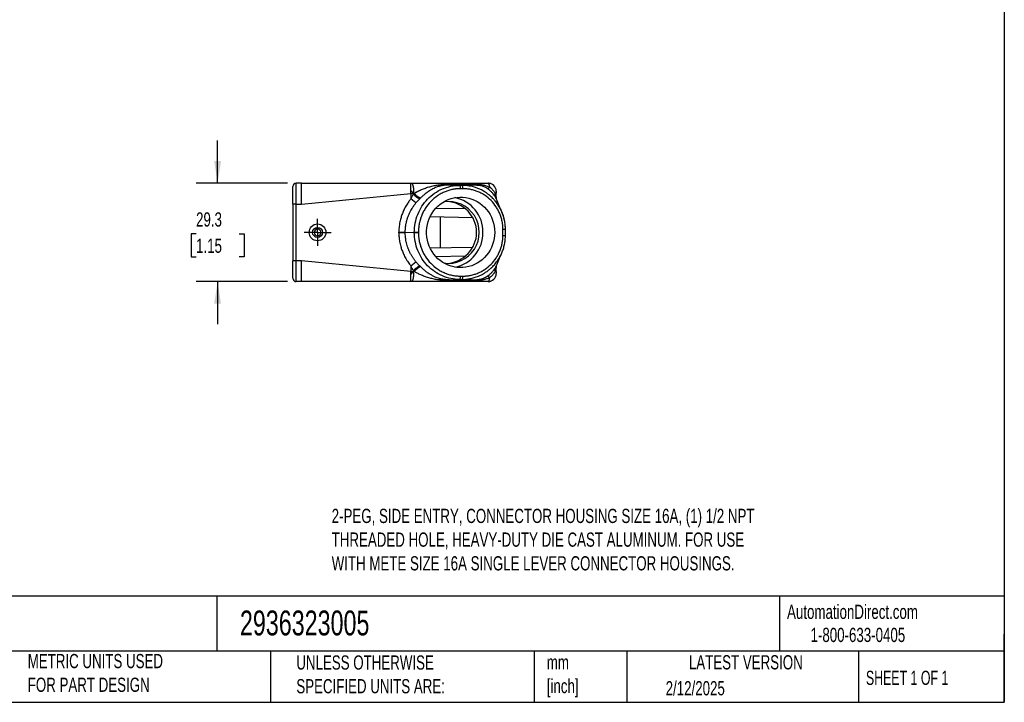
# Model space of a CAD drawing. Header units: millimetres. Extents: x 13 to 546, y 13 to 419.
# Tile 3 of 4: x 253 to 546, y 13 to 216. Entities that reach past the tile are written whole.
import ezdxf

# ---------------------------------------------------------------- set-up
doc = ezdxf.new("R2010")
doc.units = ezdxf.units.MM
doc.header["$LTSCALE"] = 2
doc.linetypes.add('SLD-Center', pattern=[19.05, 15.24, -1.27, 1.27, -1.27])
doc.linetypes.add('SLD-Solid', pattern=[0])
doc.layers.add('CENTER', color=40, linetype='SLD-Center')
doc.layers.add('DIMENSIONS', color=140, linetype='SLD-Solid', lineweight=25)
doc.layers.add('TEXT', color=140, linetype='SLD-Solid', lineweight=25)
doc.styles.add('SLDTEXTSTYLE0', font='TXT', dxfattribs={"width": 0.7})
doc.styles.add('SLDTEXTSTYLE1', font='TXT', dxfattribs={"width": 0.65})
doc.dimstyles.new('SLDDIMSTYLE2', dxfattribs={"dimtxt": 4.316016, "dimasz": 6.604, "dimexe": 0, "dimexo": 0.0625, "dimgap": 1.079004, "dimtad": 0, "dimtih": 1, "dimtoh": 1, "dimrnd": 1e-09, "dimzin": 12, "dimdsep": 46, "dimtxsty": 'SLDTEXTSTYLE0', "dimsah": 1, "dimcen": 0.09, "dimadec": 0, "dimazin": 3, "dimtfac": 1, "dimtmove": 0, "dimatfit": 0, "dimfxl": 0, "dimfrac": 2, "dimtolj": 1, "dimtzin": 12, "dimarcsym": 0})

# ---------------------------------------------------------------- blocks, each defined once
blk = doc.blocks.new('_D_3')
at = {"layer": 'DIMENSIONS'}
for p, q in [((311.77, 167.24), (311.77, 179.94)), ((332.61, 167.24), (305.42, 167.24)), ((305.35, 152.13), (303.9, 152.13)), ((303.9, 152.13), (303.9, 145.27)), ((318.18, 152.13), (319.63, 152.13)), ((319.63, 152.13), (319.63, 145.27)), ((303.9, 145.27), (305.35, 145.27)), ((319.63, 145.27), (318.18, 145.27)), ((332.61, 137.94), (305.42, 137.94)), ((311.77, 137.94), (311.77, 125.24))]:
    blk.add_line(p, q, dxfattribs=at)
for points in [[(311.77, 167.24), (312.78, 173.84), (310.75, 173.84)], [(311.77, 137.94), (310.75, 131.33), (312.78, 131.33)]]:
    blk.add_solid(points, dxfattribs=at)
at = {"layer": 'DIMENSIONS', "char_height": 4.233, "attachment_point": 1, "style": 'SLDTEXTSTYLE0'}
for s, insert in [('29.3', (305.35, 158.55)), ('1.15', (305.35, 150.73))]:
    blk.add_mtext(s, dxfattribs=dict(at, insert=insert))
blk = doc.blocks.new('SW_CENTERMARKSYMBOL_4')
at = {"layer": 'CENTER', "color": 0}
for p, q in [((0, 2.54), (0, 4.04)), ((-2.54, 0), (-4.04, 0)), ((0, 0), (-2.54, 0)), ((0, 0), (0, 2.54)), ((0, 0), (0, -2.54)), ((0, 0), (2.54, 0)), ((2.54, 0), (4.04, 0)), ((0, -2.54), (0, -4.04))]:
    blk.add_line(p, q, dxfattribs=at)

msp = doc.modelspace()

# ---------------------------------------------------------------- linework, layer by layer
for p, q in [((335.149232, 161.035342), (335.149232, 167.235342)), ((336.749232, 167.235342), (335.149232, 167.235342)), ((336.749232, 167.235342), (369.454497, 167.235342)), ((336.749232, 161.035342), (336.749232, 167.235342)), ((369.454497, 167.235342), (392.349232, 167.235342)), ((380.507728, 166.906818), (388.782928, 166.906818)), ((383.883996, 166.593998), (380.738732, 166.687879)), ((389.013932, 166.687879), (380.738732, 166.687879)), ((384.575023, 166.593998), (383.883996, 166.593998)), ((384.831582, 165.594036), (384.140555, 165.594036)), ((389.013932, 166.687879), (384.575023, 166.593998)), ((336.749232, 161.035342), (369.362699, 164.198314)), ((370.113274, 164.198314), (369.362699, 164.198314)), ((369.362699, 164.198314), (369.362699, 162.588593)), ((370.860216, 161.348699), (369.362699, 162.588593)), ((370.113274, 164.002264), (370.113274, 164.198314)), ((370.13354, 164.235342), (370.344229, 164.235342)), ((394.599991, 162.851772), (394.404044, 163.27514)), ((394.426173, 164.235342), (394.749232, 164.235342)), ((394.749232, 162.558104), (394.749232, 164.235342)), ((335.149232, 161.035342), (334.149232, 161.035342)), ((334.149232, 161.035342), (334.149232, 144.135342)), ((335.149232, 161.035342), (336.749232, 161.035342)), ((335.149232, 144.135342), (335.149232, 161.035342)), ((385.608368, 159.591582), (376.75218, 159.746168)), ((375.095681, 157.275463), (387.730092, 157.054928)), ((378.021396, 157.224394), (378.021396, 147.946289)), ((378.200059, 147.949408), (378.200059, 157.221276)), ((365.759242, 152.677876), (367.671852, 152.677876)), ((365.759242, 152.492808), (365.759242, 152.677876)), ((367.671852, 152.677876), (370.36457, 152.597502)), ((367.671852, 152.677876), (367.671852, 152.492808)), ((370.36457, 152.573182), (367.671852, 152.492808)), ((370.36457, 152.597502), (371.579694, 152.597502)), ((370.36457, 152.597502), (370.36457, 152.573182)), ((371.579694, 152.573182), (370.36457, 152.573182)), ((371.579694, 152.573182), (371.579694, 152.597502)), ((396.76005, 151.709231), (396.76005, 153.461452)), ((397.501231, 153.461452), (396.76005, 153.461452)), ((397.501231, 151.709231), (397.501231, 153.461452)), ((367.671852, 152.492808), (365.759242, 152.492808)), ((396.76005, 151.709231), (397.501231, 151.709231)), ((387.730092, 148.115755), (375.095681, 147.895221)), ((335.149232, 144.135342), (334.149232, 144.135342)), ((336.749232, 144.135342), (335.149232, 144.135342)), ((335.149232, 137.935342), (335.149232, 144.135342)), ((369.362699, 140.972369), (336.749232, 144.135342)), ((336.749232, 137.935342), (336.749232, 144.135342)), ((369.362699, 142.58209), (370.860216, 143.821985)), ((376.75218, 145.424516), (385.608368, 145.579101)), ((369.362699, 142.58209), (369.362699, 140.972369)), ((369.362699, 140.972369), (370.113274, 140.972369)), ((370.113274, 140.972369), (370.113274, 141.168419)), ((370.344229, 140.935342), (370.13354, 140.935342)), ((394.404044, 141.895543), (394.60001, 142.318922)), ((394.426173, 140.935342), (394.749232, 140.935342)), ((394.743916, 142.583589), (394.73516, 142.570815)), ((394.749232, 140.935342), (394.749232, 142.612579)), ((336.749232, 137.935342), (335.149232, 137.935342)), ((369.454497, 137.935342), (336.749232, 137.935342)), ((392.349232, 137.935342), (369.454497, 137.935342)), ((388.782928, 138.263865), (380.507728, 138.263865)), ((380.738732, 138.482804), (383.883996, 138.576686)), ((380.738732, 138.482804), (389.013932, 138.482804)), ((383.883996, 138.576686), (384.575023, 138.576686)), ((384.140555, 139.576648), (384.831582, 139.576648)), ((384.575023, 138.576686), (389.013932, 138.482804)), ((392.349232, 137.935342), (392.467403, 138.011875))]:
    msp.add_line(p, q)
at = {"flags": 128}
msp.add_lwpolyline([(394.312093, 152.585342), (394.272405, 151.657351), (394.153651, 150.736622), (393.95676, 149.830363), (393.683273, 148.945665), (393.335331, 148.089452), (392.915657, 147.268426), (392.427536, 146.489011), (391.874787, 145.757309), (391.261736, 145.079046), (390.593182, 144.459529), (389.874357, 143.903608), (389.110887, 143.415633), (388.308746, 142.999424), (387.474214, 142.658237), (386.61382, 142.394744), (385.734299, 142.211005), (384.842534, 142.10846), (383.945505, 142.087911), (383.050232, 142.149519), (382.163721, 142.292801), (381.292912, 142.516636), (380.444618, 142.819272), (379.62548, 143.198341), (378.841907, 143.650876), (378.100033, 144.173335), (377.405664, 144.76163), (376.764234, 145.411156), (376.180764, 146.116829), (375.659818, 146.873127), (375.205476, 147.674132), (374.821292, 148.513573), (374.510273, 149.384881), (374.274854, 150.281237), (374.116877, 151.195626), (374.037578, 152.120892), (374.037578, 153.049792), (374.116877, 153.975057), (374.274854, 154.889446), (374.510273, 155.785802), (374.821292, 156.65711), (375.205476, 157.496552), (375.659818, 158.297556), (376.180764, 159.053854), (376.764234, 159.759528), (377.405664, 160.409054), (378.100033, 160.997348), (378.841907, 161.519808), (379.62548, 161.972343), (380.444618, 162.351412), (381.292912, 162.654048), (382.163721, 162.877883), (383.050232, 163.021165), (383.945505, 163.082772), (384.842534, 163.062223), (385.734299, 162.959678), (386.61382, 162.77594), (387.474214, 162.512446), (388.308746, 162.17126), (389.110887, 161.75505), (389.874357, 161.267075), (390.593182, 160.711154), (391.261736, 160.091638), (391.874787, 159.413374), (392.427536, 158.681672), (392.915657, 157.902258), (393.335331, 157.081232), (393.683273, 156.225019), (393.95676, 155.340321), (394.153651, 154.434061), (394.272405, 153.513333), (394.312093, 152.585342)], dxfattribs=at)
for radius in [2.5, 1.5]:
    msp.add_circle((341.549232, 152.585342), radius)
for centre, radius, start, end in [((335.149232, 166.235342), 1, 90, 180), ((392.349232, 164.835342), 2.4, 0, 90), ((358.898375, 154.214258), 15.054934, 41.7310229, 46.22998995), ((380.821173, 167.0062), 0.328823, 197.5918754, 255.48017727), ((382.962029, 165.824556), 1.200859, 348.93263927, 39.84720228), ((383.653056, 165.824556), 1.200859, 348.93263928, 39.84720227), ((389.096373, 167.0062), 0.328823, 197.5918754, 255.48017727), ((391.901551, 166.807578), 1.201019, 281.64620823, 321.55284197), ((374.106959, 167.321714), 5.193098, 219.73249912, 245.78764307), ((374.304857, 167.37462), 5.053874, 218.4011007, 245.13110079), ((380.498271, 152.585342), 9.212582, 261.43803262, 98.56196738), ((380.418787, 152.723145), 10.400163, 359.24080286, 78.88991003), ((395.454519, 163.731287), 1.145237, 153.88772398, 203.47186358), ((380.418787, 152.447538), 10.400163, 281.11008997, 0.75919714), ((358.898375, 150.956426), 15.054934, 313.77001005, 318.2689771), ((374.106959, 137.84897), 5.193098, 114.21235693, 140.26750088), ((374.304857, 137.796063), 5.053874, 114.86889921, 141.5988993), ((395.454519, 141.439397), 1.145237, 156.52813642, 206.11227602), ((335.149232, 138.935342), 1, 180, 270), ((380.821173, 138.164483), 0.328823, 104.51982273, 162.4081246), ((382.962029, 139.346127), 1.200859, 320.15279773, 11.06736072), ((383.653056, 139.346127), 1.200859, 320.15279773, 11.06736072), ((389.096373, 138.164483), 0.328823, 104.51982273, 162.4081246), ((391.901551, 138.363105), 1.201019, 38.44715803, 78.35379177), ((392.349232, 140.335342), 2.4, 270, 0)]:
    msp.add_arc(centre, radius, start, end)
for start_param, end_param in [(0, 1.5008371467), (4.7823481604, 6.2831853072)]:
    msp.add_ellipse((379.384965, 152.585342), major_axis=(9.531724, 0), ratio=0.9704435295, start_param=start_param, end_param=end_param)
for points, knots in [([(369.312857, 165.085763), (369.312086, 165.138914), (369.310547, 165.245148), (369.309072, 165.400397), (369.308206, 165.551726), (369.30801, 165.698207), (369.308467, 165.839284), (369.309581, 165.974389), (369.311353, 166.10305), (369.313781, 166.224873), (369.316867, 166.339548), (369.320609, 166.446849), (369.32501, 166.546633), (369.331644, 166.667684), (369.341927, 166.805775), (369.357354, 166.95004), (369.376255, 167.071804), (369.398709, 167.163715), (369.424419, 167.223918), (369.444423, 167.231516), (369.454497, 167.235342)], [0, 0, 0, 0, 0.0433918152, 0.0867284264, 0.1299296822, 0.172916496, 0.2156116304, 0.2579404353, 0.2998315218, 0.3412173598, 0.3820347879, 0.4222254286, 0.4617360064, 0.5005185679, 0.5749345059, 0.6538635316, 0.7366590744, 0.8225459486, 0.9106432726, 1, 1, 1, 1]), ([(369.454497, 167.235342), (369.468839, 167.23441), (369.497678, 167.232536), (369.540738, 167.217276), (369.583755, 167.192592), (369.626545, 167.157354), (369.668944, 167.111612), (369.710774, 167.055149), (369.751851, 166.987873), (369.791983, 166.909718), (369.830974, 166.820674), (369.868623, 166.720783), (369.904723, 166.610147), (369.939068, 166.488916), (369.980423, 166.32083), (370.025281, 166.097375), (370.068719, 165.811235), (370.102063, 165.509258), (370.12529, 165.196351), (370.138221, 164.87718), (370.141965, 164.556136), (370.136331, 164.341622), (370.13354, 164.235342)], [0, 0, 0, 0, 0.036146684, 0.0726806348, 0.1096019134, 0.1469105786, 0.1846066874, 0.2226902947, 0.2611614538, 0.3000202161, 0.3392666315, 0.3789007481, 0.4189226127, 0.4593322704, 0.5001297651, 0.575274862, 0.649174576, 0.7218291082, 0.793238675, 0.8634035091, 0.932323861, 1, 1, 1, 1]), ([(392.842168, 166.060794), (392.83541, 166.102056), (392.821721, 166.185633), (392.79921, 166.305575), (392.774882, 166.422631), (392.74858, 166.535487), (392.720328, 166.643406), (392.690123, 166.745441), (392.657997, 166.840657), (392.623204, 166.930086), (392.583782, 167.016261), (392.537386, 167.098532), (392.482391, 167.17028), (392.418698, 167.224219), (392.373219, 167.231501), (392.349232, 167.235342)], [0, 0, 0, 0, 0.0573714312, 0.1162055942, 0.1765027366, 0.238263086, 0.3014868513, 0.3661742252, 0.4323253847, 0.499940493, 0.5736596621, 0.6605284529, 0.760543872, 0.8737023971, 1, 1, 1, 1]), ([(393.156324, 167.095563), (393.034385, 167.13124), (392.796452, 167.200855), (392.564278, 167.184605), (392.451092, 167.176682)], [0, 0, 0, 0, 0.512494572, 1, 1, 1, 1]), ([(334.149232, 161.035342), (334.149232, 162.414428), (334.149232, 163.737135), (334.149232, 165.687459), (334.149232, 166.235342), (334.149232, 166.235342)], [0, 0, 0, 0, 0.5, 0.5, 1, 1, 1, 1]), ([(369.362699, 164.198314), (369.358076, 164.249804), (369.348873, 164.352328), (369.337594, 164.505096), (369.328219, 164.655459), (369.320975, 164.802648), (369.315623, 164.946173), (369.313773, 165.039535), (369.312857, 165.085763)], [0, 0, 0, 0, 0.1718605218, 0.3421959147, 0.5105823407, 0.6766067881, 0.8398718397, 1, 1, 1, 1]), ([(370.344229, 164.235342), (370.42569, 164.283172), (370.590627, 164.380016), (370.841893, 164.5211), (371.099817, 164.661016), (371.364506, 164.799036), (371.635987, 164.935001), (371.914312, 165.068613), (372.19953, 165.199623), (372.491688, 165.327812), (373.096681, 165.58071), (374.019182, 165.92143), (375.289287, 166.291483), (376.549321, 166.569357), (377.587853, 166.728188), (378.365643, 166.810996), (378.91622, 166.855117), (379.455649, 166.88506), (379.983556, 166.903359), (380.334983, 166.905678), (380.507728, 166.906818)], [0, 0, 0, 0, 0.0252407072, 0.0511053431, 0.0776008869, 0.104733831, 0.132510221, 0.1609356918, 0.190015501, 0.2197545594, 0.2501574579, 0.374462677, 0.500111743, 0.6328359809, 0.7499333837, 0.8034836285, 0.8551890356, 0.9051219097, 0.9533625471, 1, 1, 1, 1]), ([(370.36457, 152.597502), (370.364904, 154.430132), (370.717015, 156.261278), (372.071739, 159.646637), (373.073818, 161.199189), (375.576432, 163.790114), (377.075982, 164.827469), (380.345631, 166.229667), (382.114126, 166.593958), (383.883996, 166.593998)], [0, 0, 0, 0, 0.25, 0.25, 0.5, 0.5, 0.75, 0.75, 1, 1, 1, 1]), ([(384.140555, 165.594036), (384.030925, 165.593185), (383.811846, 165.591486), (383.483647, 165.577704), (383.156215, 165.555693), (382.82955, 165.524651), (382.503654, 165.484794), (382.178519, 165.436058), (381.562495, 165.326698), (380.663846, 165.107905), (379.493602, 164.69484), (378.3523, 164.157384), (376.875315, 163.264684), (375.195039, 161.853519), (373.831158, 160.115018), (372.968289, 158.586734), (372.448898, 157.40601), (372.049557, 156.194992), (371.81936, 155.182429), (371.69327, 154.376235), (371.62805, 153.785595), (371.587232, 153.192403), (371.582209, 152.795949), (371.579694, 152.597502)], [0, 0, 0, 0, 0.01668451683, 0.03334145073, 0.04998216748, 0.06661806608, 0.08326055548, 0.09992103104, 0.11661085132, 0.17837884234, 0.2401691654, 0.30450361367, 0.36885968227, 0.50009444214, 0.63131384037, 0.69562606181, 0.75996218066, 0.82169887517, 0.88346098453, 0.9126210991, 0.94172348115, 0.97082937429, 1, 1, 1, 1]), ([(380.738732, 166.687879), (380.667944, 166.687542), (380.525308, 166.686864), (380.312519, 166.681268), (380.098764, 166.672136), (379.884294, 166.65898), (379.669125, 166.641729), (379.330499, 166.607942), (378.861083, 166.543289), (378.305618, 166.433848), (377.744064, 166.289925), (377.207101, 166.119328), (376.667633, 165.912798), (376.138073, 165.677999), (375.628711, 165.419677), (375.118499, 165.12822), (374.632858, 164.820645), (374.131329, 164.470532), (373.643992, 164.099119), (373.203413, 163.734797), (372.823694, 163.400243), (372.497274, 163.099307), (372.284582, 162.891878), (372.179483, 162.78938)], [0, 0, 0, 0, 0.0200125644, 0.0403244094, 0.0609594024, 0.0819403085, 0.1032887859, 0.1250253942, 0.1843050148, 0.249490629, 0.3058170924, 0.3748406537, 0.4375385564, 0.4999266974, 0.5676712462, 0.6246826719, 0.689895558, 0.7496491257, 0.8138480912, 0.874434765, 0.9173215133, 0.9591454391, 1, 1, 1, 1]), ([(396.401967, 158.744501), (396.359415, 158.843943), (396.276358, 159.038043), (396.133177, 159.3338), (395.954427, 159.685353), (395.701965, 160.141675), (395.375674, 160.673029), (394.996373, 161.225316), (394.647476, 161.68269), (394.330802, 162.064684), (394.051303, 162.380941), (393.705129, 162.747507), (393.280352, 163.160735), (392.745086, 163.630094), (392.151206, 164.094118), (391.345846, 164.649321), (390.408455, 165.188988), (389.486951, 165.608453), (388.810485, 165.863264), (388.258706, 166.045096), (387.606765, 166.22779), (386.76602, 166.409052), (385.735241, 166.560041), (384.981267, 166.582108), (384.575023, 166.593998)], [0, 0, 0, 0, 0.02137416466, 0.04172012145, 0.06499429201, 0.09942050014, 0.14498039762, 0.18856759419, 0.23236859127, 0.25925845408, 0.28726619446, 0.31638479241, 0.35970339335, 0.40541258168, 0.4584790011, 0.51027607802, 0.60107797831, 0.67478371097, 0.7130969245, 0.74606106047, 0.79134059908, 0.8489071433, 0.91859072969, 1, 1, 1, 1]), ([(396.76005, 153.461452), (396.759101, 153.575844), (396.757204, 153.80464), (396.741844, 154.147646), (396.717322, 154.490379), (396.682739, 154.832838), (396.638339, 155.17502), (396.584052, 155.516933), (396.46784, 156.135916), (396.243304, 157.023926), (395.839347, 158.150212), (395.332076, 159.23092), (394.52567, 160.591859), (393.282717, 162.130393), (391.766012, 163.377207), (390.433186, 164.181746), (389.378844, 164.685499), (388.282183, 165.085498), (387.339249, 165.327589), (386.573539, 165.46536), (385.993747, 165.539216), (385.41299, 165.585471), (385.025335, 165.591181), (384.831582, 165.594036)], [0, 0, 0, 0, 0.0178692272, 0.0357401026, 0.0536284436, 0.0715500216, 0.0895205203, 0.1075554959, 0.1256703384, 0.1880174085, 0.2506822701, 0.3130646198, 0.3754063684, 0.4997782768, 0.6241624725, 0.6864501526, 0.748996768, 0.8116643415, 0.8742244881, 0.90585622, 0.9373124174, 0.9686683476, 1, 1, 1, 1]), ([(388.782928, 166.906818), (388.852918, 166.906507), (388.991786, 166.905888), (389.200372, 166.900795), (389.40693, 166.892566), (389.611597, 166.880778), (389.916082, 166.857733), (390.33197, 166.810754), (390.827827, 166.725633), (391.313895, 166.612924), (391.794819, 166.473072), (392.311428, 166.292593), (392.660384, 166.140187), (392.842168, 166.060794)], [0, 0, 0, 0, 0.0515242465, 0.1022291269, 0.1521751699, 0.2014257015, 0.2500467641, 0.3713988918, 0.4997334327, 0.6081862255, 0.7275311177, 0.8580613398, 1, 1, 1, 1]), ([(389.013932, 166.687879), (389.063422, 166.687624), (389.214516, 166.686846), (389.464986, 166.674645), (389.737083, 166.64694), (389.983526, 166.609519), (390.21534, 166.562622), (390.455534, 166.499936), (390.688238, 166.424654), (390.946388, 166.325137), (391.235325, 166.193543), (391.570287, 166.013184), (391.874759, 165.823558), (392.068354, 165.685305), (392.143999, 165.631285)], [0, 0, 0, 0, 0.04679206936, 0.14285990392, 0.22591014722, 0.28510805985, 0.35681120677, 0.42832613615, 0.49975279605, 0.57133130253, 0.67453396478, 0.78561118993, 0.91623063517, 1, 1, 1, 1]), ([(394.404044, 163.27514), (394.385751, 163.305194), (394.349311, 163.365064), (394.28891, 163.458328), (394.224787, 163.553223), (394.156694, 163.649708), (394.084926, 163.747401), (393.957821, 163.913917), (393.760571, 164.154472), (393.474772, 164.469376), (393.163749, 164.780994), (392.87022, 165.049561), (392.606124, 165.273806), (392.375635, 165.458867), (392.221406, 165.573667), (392.143999, 165.631285)], [0, 0, 0, 0, 0.0425186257, 0.0847018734, 0.1265676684, 0.1681281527, 0.2093904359, 0.25035738, 0.3757762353, 0.500361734, 0.625367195, 0.7499335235, 0.8326426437, 0.916002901, 1, 1, 1, 1]), ([(392.842004, 166.06031), (392.883066, 166.027762), (392.96508, 165.962756), (393.086927, 165.859965), (393.207144, 165.754297), (393.366389, 165.60923), (393.557952, 165.420648), (393.777907, 165.179768), (393.975143, 164.940499), (394.135717, 164.721914), (394.25723, 164.536932), (394.351016, 164.379732), (394.401841, 164.282087), (394.426173, 164.235342)], [0, 0, 0, 0, 0.0629121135, 0.1256540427, 0.1881497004, 0.2503235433, 0.3764772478, 0.5001816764, 0.6331709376, 0.749899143, 0.8402238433, 0.9235113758, 1, 1, 1, 1]), ([(394.749232, 164.835342), (394.749232, 164.835342), (394.749232, 164.770678), (394.749232, 164.548534), (394.749232, 164.392862), (394.749232, 164.235342)], [0, 0, 0, 0, 0.5, 0.5, 1, 1, 1, 1]), ([(369.362699, 162.588593), (369.289148, 162.498616), (369.121947, 162.294076), (368.851671, 161.942075), (368.536296, 161.505543), (368.185166, 160.979045), (367.692399, 160.167068), (367.1674, 159.146345), (366.669169, 157.928166), (366.271466, 156.681753), (366.007764, 155.509576), (365.858615, 154.483929), (365.791739, 153.744096), (365.763158, 153.158925), (365.760405, 152.820769), (365.759242, 152.677876)], [0, 0, 0, 0, 0.0324090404, 0.0736737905, 0.1237455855, 0.1825743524, 0.250112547, 0.3885583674, 0.5021426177, 0.6168045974, 0.7530556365, 0.8366641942, 0.9056961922, 0.9601504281, 1, 1, 1, 1]), ([(367.671852, 152.677876), (367.672776, 152.798294), (367.674625, 153.039017), (367.690101, 153.399682), (367.714786, 153.759533), (367.749521, 154.118368), (367.793989, 154.475988), (367.848181, 154.832192), (367.912005, 155.186781), (367.985393, 155.539554), (368.06827, 155.890312), (368.160564, 156.238854), (368.262199, 156.584981), (368.373107, 156.928489), (368.537887, 157.39598), (368.876923, 158.24347), (369.347624, 159.175538), (369.873735, 160.027465), (370.239453, 160.557037), (370.563028, 160.987352), (370.768635, 161.237347), (370.860216, 161.348699)], [0, 0, 0, 0, 0.0383181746, 0.0766004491, 0.1148546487, 0.1530881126, 0.1913077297, 0.2295199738, 0.267730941, 0.3059463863, 0.3441717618, 0.3824122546, 0.4206728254, 0.4589582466, 0.4972731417, 0.5784000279, 0.7493320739, 0.8286847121, 0.896974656, 0.9541109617, 1, 1, 1, 1]), ([(369.362699, 162.588593), (369.413166, 162.690568), (369.512585, 162.891459), (369.664429, 163.185525), (369.814971, 163.468313), (369.963899, 163.739937), (370.064028, 163.915779), (370.113274, 164.002264)], [0, 0, 0, 0, 0.2126620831, 0.4189437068, 0.618891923, 0.8125583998, 1, 1, 1, 1]), ([(394.426173, 164.235342), (394.47177, 164.084931), (394.553254, 163.816139), (394.640904, 163.426272), (394.702334, 163.057471), (394.735298, 162.786962), (394.739759, 162.64067), (394.74034, 162.621607)], [0, 0, 0, 0, 0.2768967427, 0.4948284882, 0.7197557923, 0.9634826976, 1, 1, 1, 1]), ([(396.40487, 158.74577), (396.262327, 159.073872), (395.975416, 159.734278), (395.534099, 160.749918), (395.104625, 161.739116), (394.801701, 162.437276), (394.642612, 162.803749), (394.61819, 162.860006)], [0, 0, 0, 0, 0.2526529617, 0.508541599, 0.7447221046, 0.9608118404, 1, 1, 1, 1]), ([(397.250143, 155.980298), (397.247239, 156.001047), (397.184462, 156.449595), (396.941374, 157.301754), (396.644025, 158.198943), (396.435993, 158.667811), (396.401967, 158.744501)], [0, 0, 0, 0, 0.0216309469, 0.4676000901, 0.9129184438, 1, 1, 1, 1]), ([(397.499803, 153.461452), (397.486488, 153.914966), (397.459844, 154.822519), (397.240484, 156.168347), (396.9177, 157.45133), (396.597207, 158.255614), (396.444434, 158.639002)], [0, 0, 0, 0, 0.2553951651, 0.511085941, 0.7669432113, 1, 1, 1, 1]), ([(340.549232, 152.585342), (340.549232, 152.850551), (340.654594, 153.104917), (341.029656, 153.47998), (341.284023, 153.585342), (341.814441, 153.585342), (342.068807, 153.47998), (342.443869, 153.104917), (342.549232, 152.850551), (342.549232, 152.320133), (342.443869, 152.065766), (342.068807, 151.690704), (341.814441, 151.585342), (341.284023, 151.585342), (341.029656, 151.690704), (340.654594, 152.065766), (340.549232, 152.320133), (340.549232, 152.585342)], [0, 0, 0, 0, 0.125, 0.125, 0.25, 0.25, 0.375, 0.375, 0.5, 0.5, 0.625, 0.625, 0.75, 0.75, 0.875, 0.875, 1, 1, 1, 1]), ([(383.883996, 138.576686), (382.114126, 138.576726), (380.345631, 138.941017), (377.075982, 140.343214), (375.576432, 141.380569), (373.073818, 143.971495), (372.071739, 145.524046), (370.717015, 148.909405), (370.364904, 150.740551), (370.36457, 152.573182)], [0, 0, 0, 0, 0.25, 0.25, 0.5, 0.5, 0.75, 0.75, 1, 1, 1, 1]), ([(371.579694, 152.573182), (371.580516, 152.459749), (371.582159, 152.233071), (371.595479, 151.893488), (371.616751, 151.554699), (371.646753, 151.216703), (371.685274, 150.879503), (371.732376, 150.543091), (371.838073, 149.90569), (372.049539, 148.975847), (372.448765, 147.765002), (372.968213, 146.584106), (373.831048, 145.055802), (375.195039, 143.317164), (376.875183, 141.906112), (378.352149, 141.013377), (379.493283, 140.475981), (380.663696, 140.062798), (381.642294, 139.824623), (382.421453, 139.694163), (382.992292, 139.626681), (383.565598, 139.584447), (383.948761, 139.579249), (384.140555, 139.576648)], [0, 0, 0, 0, 0.0166749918, 0.0333224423, 0.0499537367, 0.0665802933, 0.0832135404, 0.0998648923, 0.1165457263, 0.1782821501, 0.2400445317, 0.3043548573, 0.3686928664, 0.4999122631, 0.6311470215, 0.6954772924, 0.7598375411, 0.8216021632, 0.8833958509, 0.912571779, 0.9416903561, 0.9708127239, 1, 1, 1, 1]), ([(365.759242, 152.492808), (365.759929, 152.382685), (365.761513, 152.128906), (365.777387, 151.69822), (365.812816, 151.167962), (365.879279, 150.539541), (366.019951, 149.606654), (366.271482, 148.488932), (366.669159, 147.242545), (367.167387, 146.02433), (367.71793, 144.954118), (368.263993, 144.064607), (368.687501, 143.449469), (369.046814, 142.97), (369.267833, 142.698586), (369.362699, 142.58209)], [0, 0, 0, 0, 0.0307110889, 0.0707736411, 0.1201714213, 0.1788961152, 0.2469526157, 0.3832003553, 0.4978655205, 0.6114465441, 0.7498954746, 0.8329557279, 0.9023905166, 0.9581042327, 1, 1, 1, 1]), ([(370.860216, 143.821985), (370.782008, 143.916792), (370.625778, 144.106179), (370.4014, 144.397734), (370.184794, 144.694059), (369.976719, 144.995528), (369.777064, 145.301786), (369.585951, 145.612676), (369.403441, 145.927985), (369.229611, 146.247516), (369.064532, 146.571069), (368.908279, 146.898444), (368.760924, 147.22944), (368.622545, 147.56386), (368.437123, 148.047856), (368.149873, 148.909733), (367.886183, 150.013768), (367.734136, 151.117629), (367.678728, 151.89099), (367.673814, 152.321047), (367.671852, 152.492808)], [0, 0, 0, 0, 0.0391196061, 0.0781459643, 0.1170852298, 0.1559432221, 0.1947254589, 0.2334371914, 0.2720834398, 0.3106690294, 0.3491986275, 0.3876767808, 0.4261079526, 0.4644965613, 0.5028470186, 0.5910400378, 0.7534621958, 0.863152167, 0.9453444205, 1, 1, 1, 1]), ([(384.831582, 139.576648), (384.942266, 139.577579), (385.163631, 139.579443), (385.495498, 139.594526), (385.827089, 139.618606), (386.158406, 139.652566), (386.489445, 139.696167), (386.820213, 139.749477), (387.420341, 139.863854), (388.282036, 140.085166), (389.378533, 140.485047), (390.433039, 140.98886), (391.765881, 141.793367), (393.282717, 143.04029), (394.525562, 144.578692), (395.331998, 145.939612), (395.839208, 147.020151), (396.243285, 148.146608), (396.488929, 149.118442), (396.628989, 149.908565), (396.704213, 150.507925), (396.751325, 151.108252), (396.757143, 151.508979), (396.76005, 151.709231)], [0, 0, 0, 0, 0.0178999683, 0.0357993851, 0.0537124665, 0.0716533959, 0.0896362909, 0.1076751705, 0.1257839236, 0.1883172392, 0.2510117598, 0.3135316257, 0.3758461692, 0.5002304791, 0.6246025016, 0.6869175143, 0.7493267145, 0.8119647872, 0.8743387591, 0.9059743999, 0.937407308, 0.9687210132, 1, 1, 1, 1]), ([(396.4471, 146.538806), (396.59891, 146.919846), (396.918412, 147.721791), (397.240459, 149.002346), (397.45985, 150.348163), (397.48649, 151.255717), (397.499803, 151.709231)], [0, 0, 0, 0, 0.2319566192, 0.4881809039, 0.7442384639, 1, 1, 1, 1]), ([(334.149232, 138.935342), (334.149232, 138.935342), (334.149232, 139.483225), (334.149232, 141.433548), (334.149232, 142.756255), (334.149232, 144.135342)], [0, 0, 0, 0, 0.5, 0.5, 1, 1, 1, 1]), ([(370.860216, 143.821985), (370.923376, 143.747193), (371.048363, 143.599188), (371.23752, 143.382594), (371.424972, 143.17294), (371.610743, 142.970416), (371.794425, 142.774547), (371.916644, 142.647937), (371.977167, 142.58524)], [0, 0, 0, 0, 0.17541748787, 0.34713421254, 0.5152934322, 0.68004768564, 0.84155915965, 1, 1, 1, 1]), ([(384.575023, 138.576686), (384.855547, 138.582544), (385.470623, 138.59539), (386.468032, 138.708848), (387.609559, 138.9309), (388.874624, 139.306956), (390.235244, 139.880599), (391.436082, 140.568624), (392.390671, 141.252228), (393.091809, 141.834685), (393.678267, 142.390211), (394.202558, 142.951584), (394.670004, 143.511544), (395.106925, 144.098152), (395.511676, 144.70952), (395.842332, 145.2745), (396.087446, 145.742879), (396.262134, 146.102981), (396.357461, 146.318087), (396.404745, 146.424782)], [0, 0, 0, 0, 0.0562282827, 0.1232861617, 0.2011092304, 0.2893919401, 0.3877171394, 0.4967472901, 0.565959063, 0.6224125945, 0.6787434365, 0.7270196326, 0.7753826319, 0.8238148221, 0.8722988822, 0.9208194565, 0.953485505, 0.9769282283, 1, 1, 1, 1]), ([(394.618197, 142.310693), (394.642606, 142.366921), (394.80168, 142.733358), (395.104585, 143.431476), (395.53405, 144.420654), (395.975358, 145.436272), (396.262263, 146.096663), (396.404802, 146.424756)], [0, 0, 0, 0, 0.039168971, 0.2552633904, 0.491449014, 0.7473431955, 1, 1, 1, 1]), ([(396.404745, 146.424782), (396.405234, 146.425867), (396.421916, 146.462894), (396.436851, 146.50072), (396.451349, 146.537437)], [0, 0, 0, 0, 0.0293104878, 1, 1, 1, 1]), ([(369.312857, 140.08492), (369.314007, 140.140553), (369.316334, 140.253091), (369.323518, 140.426761), (369.333486, 140.605318), (369.346271, 140.787841), (369.357202, 140.910628), (369.362699, 140.972369)], [0, 0, 0, 0, 0.1925426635, 0.3894947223, 0.5901931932, 0.793937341, 1, 1, 1, 1]), ([(370.13354, 140.935342), (370.135264, 140.878395), (370.138728, 140.763932), (370.140455, 140.591938), (370.139605, 140.419387), (370.135872, 140.246904), (370.129278, 140.075142), (370.11977, 139.904784), (370.107331, 139.736533), (370.091947, 139.57112), (370.073622, 139.409292), (370.052369, 139.251813), (370.028219, 139.099462), (370.001215, 138.95302), (369.963, 138.773787), (369.911058, 138.574852), (369.843072, 138.37461), (369.770237, 138.21178), (369.693849, 138.086371), (369.61511, 137.998873), (369.535242, 137.94516), (369.481236, 137.938593), (369.454497, 137.935342)], [0, 0, 0, 0, 0.0362746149, 0.0729113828, 0.109910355, 0.1472715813, 0.1849951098, 0.2230809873, 0.261529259, 0.3003399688, 0.3395131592, 0.3790488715, 0.4189471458, 0.4592080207, 0.499831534, 0.5752832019, 0.6494014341, 0.722186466, 0.7936385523, 0.863757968, 0.9325450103, 1, 1, 1, 1]), ([(380.507728, 138.263865), (380.400451, 138.264306), (380.183605, 138.265199), (379.857956, 138.272256), (379.527764, 138.28361), (379.193219, 138.299907), (378.854216, 138.321323), (378.510716, 138.348268), (378.162637, 138.381184), (377.521072, 138.452864), (376.550025, 138.601242), (375.289448, 138.879127), (374.018996, 139.249355), (373.017632, 139.619166), (372.261201, 139.941341), (371.750279, 140.177987), (371.261707, 140.422813), (370.795005, 140.672834), (370.49228, 140.849125), (370.344229, 140.935342)], [0, 0, 0, 0, 0.0289271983, 0.0584729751, 0.0886603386, 0.1195108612, 0.1510447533, 0.1832809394, 0.2162371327, 0.2499299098, 0.3671536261, 0.4998653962, 0.6255522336, 0.7499478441, 0.8041953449, 0.8562933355, 0.9062708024, 0.9541605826, 1, 1, 1, 1]), ([(380.738732, 138.482804), (380.683311, 138.483019), (380.535779, 138.48359), (380.262915, 138.490452), (379.888011, 138.509596), (379.398278, 138.552987), (378.849298, 138.62946), (378.325359, 138.733541), (377.77494, 138.871568), (377.218663, 139.045243), (376.652154, 139.264045), (376.170808, 139.479116), (375.744216, 139.691624), (375.337899, 139.914972), (374.934502, 140.157302), (374.533988, 140.41854), (374.136071, 140.69862), (373.740541, 140.997511), (373.347132, 141.315066), (372.955729, 141.651596), (372.565682, 142.005699), (372.308411, 142.255913), (372.179483, 142.381303)], [0, 0, 0, 0, 0.0156535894, 0.0416703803, 0.0780490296, 0.1248847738, 0.1884189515, 0.2492081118, 0.2957024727, 0.3745020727, 0.443647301, 0.4997205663, 0.5499098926, 0.6001527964, 0.6503755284, 0.700520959, 0.750553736, 0.8004656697, 0.8502812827, 0.9000633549, 0.9499181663, 1, 1, 1, 1]), ([(392.143999, 139.539398), (392.182779, 139.568017), (392.260181, 139.625138), (392.3764, 139.714249), (392.491969, 139.805382), (392.606618, 139.898585), (392.720036, 139.993558), (392.907551, 140.155312), (393.164896, 140.390766), (393.47605, 140.702651), (393.761487, 141.017295), (393.986373, 141.291556), (394.159364, 141.522863), (394.292707, 141.715219), (394.366753, 141.835147), (394.404044, 141.895543)], [0, 0, 0, 0, 0.0421529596, 0.08413306, 0.1259441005, 0.1675854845, 0.2090531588, 0.2503405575, 0.3751913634, 0.5003508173, 0.624789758, 0.7499354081, 0.8321360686, 0.9154630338, 1, 1, 1, 1]), ([(394.426173, 140.935342), (394.408305, 140.900714), (394.37137, 140.829133), (394.306447, 140.715786), (394.231127, 140.593533), (394.124901, 140.434101), (393.974502, 140.229417), (393.783477, 139.99736), (393.563703, 139.757196), (393.334597, 139.530337), (393.087679, 139.306337), (392.924024, 139.175797), (392.842004, 139.110374)], [0, 0, 0, 0, 0.0567804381, 0.1173746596, 0.1819072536, 0.2504590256, 0.3673544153, 0.5004193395, 0.6123221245, 0.7501167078, 0.8747648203, 1, 1, 1, 1]), ([(394.737852, 142.554482), (394.735924, 142.499799), (394.728165, 142.27975), (394.673154, 141.91738), (394.575323, 141.431503), (394.48018, 141.115002), (394.426173, 140.935342)], [0, 0, 0, 0, 0.1042921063, 0.4196793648, 0.6705823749, 1, 1, 1, 1]), ([(394.749232, 140.935342), (394.749232, 140.777821), (394.749232, 140.62215), (394.749232, 140.400006), (394.749232, 140.335342), (394.749232, 140.335342)], [0, 0, 0, 0, 0.5, 0.5, 1, 1, 1, 1]), ([(369.454497, 137.935342), (369.449355, 137.936307), (369.439093, 137.938234), (369.424796, 137.953724), (369.411323, 137.978138), (369.39875, 138.011974), (369.387058, 138.054465), (369.376252, 138.105041), (369.366329, 138.162961), (369.357291, 138.227437), (369.349137, 138.297624), (369.341869, 138.372648), (369.335483, 138.451627), (369.327863, 138.565411), (369.320067, 138.725909), (369.313339, 138.947585), (369.309203, 139.197502), (369.307713, 139.473103), (369.308636, 139.769373), (369.311447, 139.979519), (369.312857, 140.08492)], [0, 0, 0, 0, 0.0449091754, 0.0896279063, 0.1340329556, 0.1780026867, 0.2214185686, 0.2641665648, 0.3061383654, 0.3472324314, 0.3873548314, 0.4264198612, 0.4643504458, 0.501078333, 0.5791477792, 0.6599097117, 0.7429213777, 0.8276653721, 0.9135641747, 1, 1, 1, 1]), ([(392.842168, 139.10989), (392.755863, 139.071248), (392.587726, 138.995966), (392.338784, 138.894668), (392.101121, 138.804897), (391.774993, 138.69178), (391.363824, 138.56952), (390.853177, 138.449349), (390.340126, 138.362056), (389.875186, 138.310502), (389.469577, 138.281652), (389.123928, 138.266614), (388.896708, 138.264782), (388.782928, 138.263865)], [0, 0, 0, 0, 0.0676692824, 0.1318327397, 0.1925063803, 0.2497091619, 0.3791671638, 0.4994158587, 0.6242038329, 0.7496234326, 0.8330327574, 0.9163910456, 1, 1, 1, 1]), ([(392.143999, 139.539398), (392.082581, 139.49526), (391.960376, 139.407437), (391.774096, 139.284542), (391.586266, 139.169199), (391.396196, 139.06211), (391.203498, 138.96327), (390.97762, 138.858998), (390.753674, 138.769606), (390.510583, 138.687698), (390.28032, 138.623911), (390.035724, 138.571325), (389.777455, 138.529296), (389.491182, 138.497891), (389.227077, 138.484029), (389.067333, 138.483111), (389.013932, 138.482804)], [0, 0, 0, 0, 0.0682868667, 0.1358713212, 0.2027462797, 0.2689081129, 0.334368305, 0.3991657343, 0.4932638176, 0.5495878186, 0.6250524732, 0.6999493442, 0.7642042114, 0.8499110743, 0.9498272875, 1, 1, 1, 1]), ([(392.451092, 137.994001), (392.564278, 137.986079), (392.796452, 137.969828), (393.034385, 138.039443), (393.156324, 138.07512)], [0, 0, 0, 0, 0.48750542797, 1, 1, 1, 1]), ([(392.467403, 138.011875), (392.48275, 138.019627), (392.53763, 138.047345), (392.634417, 138.254744), (392.749995, 138.59703), (392.812413, 138.944333), (392.842168, 139.10989)], [0, 0, 0, 0, 0.1027317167, 0.3673671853, 0.6984296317, 1, 1, 1, 1])]:
    msp.add_open_spline(points, degree=3, knots=knots)
for points in [[(370.113274, 164.002264), (370.189473, 164.080785), (370.266463, 164.158483), (370.344229, 164.235342)], [(370.13354, 164.235342), (370.123656, 164.225897), (370.11328, 164.213101), (370.113274, 164.198314)], [(371.977167, 162.585444), (371.59408, 162.19114), (371.220578, 161.778747), (370.860216, 161.348699)], [(372.179483, 162.78938), (372.11137, 162.722131), (372.043927, 162.654147), (371.977167, 162.585444)], [(370.113274, 141.168419), (369.854412, 141.619138), (369.603645, 142.090384), (369.362699, 142.58209)], [(370.344229, 140.935342), (370.266463, 141.0122), (370.189473, 141.089898), (370.113274, 141.168419)], [(370.113274, 140.972369), (370.11328, 140.957583), (370.123656, 140.944787), (370.13354, 140.935342)], [(371.977167, 142.58524), (372.043927, 142.516536), (372.11137, 142.448553), (372.179483, 142.381303)]]:
    msp.add_open_spline(points, degree=3)
at = {"layer": 'TEXT'}
for p, q in [((546.1, 419.1), (546.1, 12.7)), ((546.1, 44.252215), (12.7, 44.252215)), ((311.517791, 44.252215), (311.517791, 27.94)), ((479.150755, 44.252215), (479.150755, 27.94)), ((546.1, 12.7), (546.1, 33.02)), ((546.1, 27.94), (12.7, 27.94)), ((327.560355, 27.94), (327.560355, 12.7)), ((406.048609, 27.94), (406.048609, 12.7)), ((433.624195, 27.94), (433.624195, 12.7)), ((502.697498, 27.94), (502.697498, 12.7)), ((12.7, 12.7), (546.1, 12.7))]:
    msp.add_line(p, q, dxfattribs=at)

# ---------------------------------------------------------------- block references
at = {"layer": 'CENTER'}
msp.add_blockref('SW_CENTERMARKSYMBOL_4', (341.549232, 152.585342), dxfattribs=at)

# ---------------------------------------------------------------- texts
at = {"layer": 'TEXT'}
for s, insert, char_height, attachment_point, style in [('2-PEG, SIDE ENTRY, CONNECTOR HOUSING SIZE 16A, (1) 1/2 NPT ^JTHREADED HOLE, HEAVY-DUTY DIE CAST ALUMINUM. FOR USE ^JWITH METE SIZE 16A SINGLE LEVER CONNECTOR HOUSINGS.', (345.746666, 70.303808), 4.233333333, 1, 'SLDTEXTSTYLE0'), ('AutomationDirect.com', (481.389918, 41.753063), 4.23333333, 1, 'SLDTEXTSTYLE0'), ('2936323005', (318.415444, 40.02152), 7.4083333, 1, 'SLDTEXTSTYLE0'), ('1-800-633-0405', (488.38316, 34.874048), 4.23333333, 1, 'SLDTEXTSTYLE0'), ('METRIC UNITS USED ^JFOR PART DESIGN', (255.208669, 27.09116), 4.23333333, 1, 'SLDTEXTSTYLE0'), ('UNLESS OTHERWISE ^JSPECIFIED UNITS ARE:', (335.215826, 26.662167), 4.23333333, 1, 'SLDTEXTSTYLE0'), ('LATEST VERSION', (469.104263, 26.727988), 4.23333333, 2, 'SLDTEXTSTYLE0'), ('mm^J[inch]', (409.814338, 26.713561), 4.2333333, 1, 'SLDTEXTSTYLE0'), ('SHEET 1 OF 1', (504.882571, 22.102981), 4.23333333, 1, 'SLDTEXTSTYLE1'), ('2/12/2025', (445.225617, 19.00595), 4.2333333, 1, 'SLDTEXTSTYLE0')]:
    msp.add_mtext(s, dxfattribs=dict(at, insert=insert, char_height=char_height, attachment_point=attachment_point, style=style))

# ---------------------------------------------------------------- dimensions: what is measured, and where the dimension line sits
at = {"layer": 'DIMENSIONS'}
dim = msp.add_linear_dim(base=(311.765545, 167.235342), p1=(335.149232, 137.935342), p2=(335.149232, 167.235342), angle=90, dimstyle='SLDDIMSTYLE2', dxfattribs=at)
dim.commit()
dim.dimension.update_dxf_attribs({"geometry": '_D_3', "text_midpoint": (311.765545, 152.13029), "dimtype": 160})

doc.saveas('drawing.dxf')
